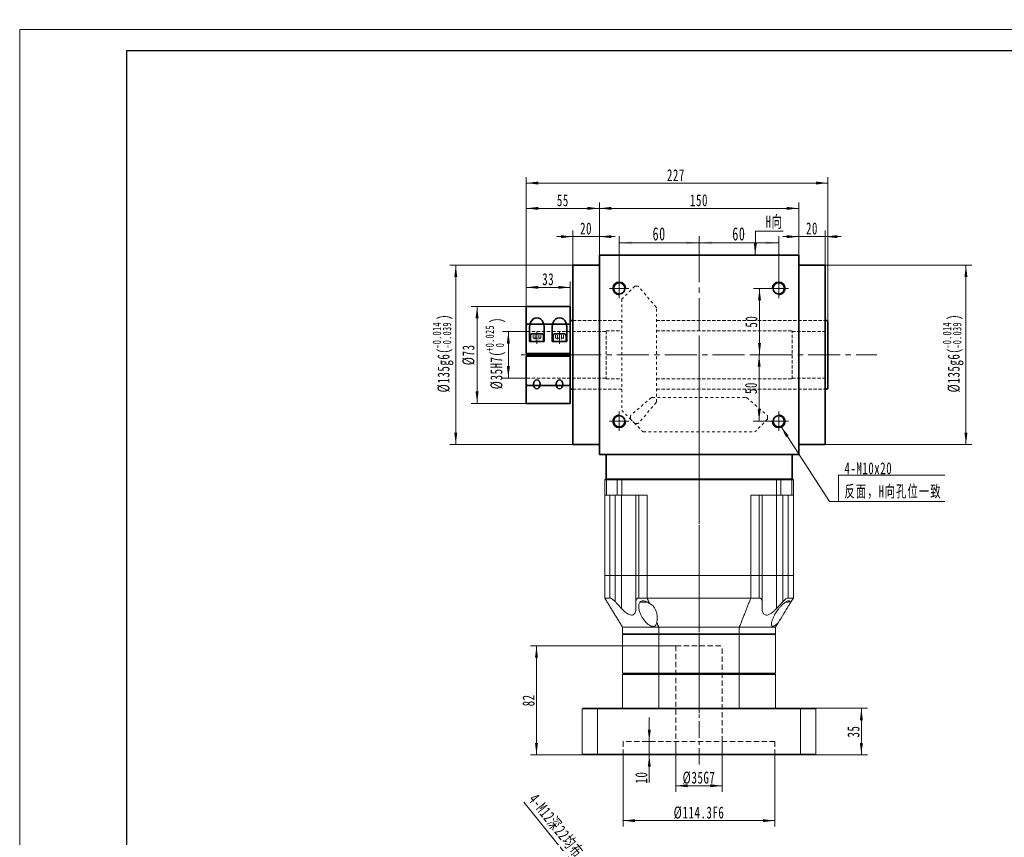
# Model space of a CAD drawing. Header units: millimetres. Extents: x 1532 to 2885, y -158 to 806.
# Tile 2 of 3: x 1532 to 2273, y 191 to 806. Entities that reach past the tile are written whole.
import ezdxf

# ---------------------------------------------------------------- set-up
doc = ezdxf.new("R2010")
doc.units = ezdxf.units.MM
doc.header["$LTSCALE"] = 2
for name, pattern in [('CENTER', [10.16, 6.35, -1.27, 1.27, -1.27]), ('DASHED', [0.75, 0.5, -0.25]), ('HIDDEN', [1.905, 1.27, -0.635]), ('点画线', [18, 12, -2, 2, -2]), ('虚线', [2, 1, -1])]:
    doc.linetypes.add(name, pattern=pattern)
doc.layers.get('0').update_dxf_attribs({"lineweight": 18})
for name, color, linetype, lineweight in [('3中心线层', 1, 'CENTER', 18), ('4虚线层', 6, 'DASHED', 18), ('EB0', 7, 'Continuous', 35), ('中心线层', 1, '点画线', 18), ('图框_外框线', 7, 'Continuous', 18), ('尺寸线层', 3, 'Continuous', 18), ('粗实线层', 7, 'Continuous', 35), ('虚线层', 6, '虚线', 18)]:
    doc.layers.add(name, color=color, linetype=linetype, lineweight=lineweight)
doc.styles.add('标准', font='txt', dxfattribs={"width": 0.667})
doc.dimstyles.new('a4-1-1.5', dxfattribs={"dimtxt": 4.5, "dimasz": 4.5, "dimexe": 2.25, "dimexo": 0, "dimgap": 0.75, "dimtad": 1, "dimdec": 3, "dimdsep": 46, "dimtxsty": '标准', "dimblk": '_CAXARROW', "dimcen": 0, "dimdle": 9, "dimazin": 2, "dimtfac": 0.707107, "dimtdec": 3, "dimtix": 1, "dimtmove": 2, "dimatfit": 3, "dimfxl": 0, "dimfrac": 2, "dimtolj": 1, "dimarcsym": 0})
doc.dimstyles.new('a4-1-3', dxfattribs={"dimtxt": 9, "dimasz": 9, "dimexe": 4.5, "dimexo": 0, "dimgap": 1.5, "dimtad": 1, "dimdec": 3, "dimdsep": 46, "dimtxsty": '标准', "dimblk": '_CAXARROW', "dimcen": 0, "dimdle": 18, "dimazin": 2, "dimtfac": 0.707107, "dimtdec": 3, "dimtix": 1, "dimtmove": 2, "dimatfit": 3, "dimfxl": 0, "dimfrac": 2, "dimtolj": 1, "dimarcsym": 0})

# ---------------------------------------------------------------- blocks, each defined once
blk = doc.blocks.new('*X7')
at = {"layer": '尺寸线层', "linetype": 'Continuous'}
for points in [[(1967.95, 147.34), (1963.16, 155.04), (1961.41, 153.63)], [(1975.5, 138.01), (1982.04, 131.73), (1980.29, 130.31)]]:
    blk.add_hatch(color=0, dxfattribs=at).paths.add_polyline_path(points, flags=0)
at = {"layer": '尺寸线层', "color": 0, "linetype": 'Continuous'}
blk.add_line((1911.49, 217.07), (1983.06, 128.69), dxfattribs=at)
at = {"layer": '尺寸线层', "color": 0, "insert": (1935.68, 198.95), "char_height": 9, "width": 117.2052, "attachment_point": 5, "rotation": 309.00096, "line_spacing_factor": 1.15057, "style": '标准'}
blk.add_mtext('\\T1.1;4-M12深22均布', dxfattribs=at)
blk = doc.blocks.new('_CAXARROW')
blk.add_hatch(color=0).paths.add_polyline_path([(0, 0), (-1, 0.125), (-1, -0.125)], flags=0)
blk = doc.blocks.new('45fgfg_1')
at = {"layer": '中心线层'}
for p, q in [((-24.5, -14.63), (-24.5, -5.8)), ((-7.5, -14.63), (-7.5, -5.8)), ((3.5, -23), (-35.5, -23))]:
    blk.add_line(p, q, dxfattribs=at)
at = {"layer": '粗实线层'}
for p, q in [((0.5, 13.5), (-32.5, 13.5)), ((-32.5, 13.5), (-32.5, -22)), ((0.5, 13.5), (0.5, -22)), ((-30, -13), (-30, -2.01)), ((-20.59, -7.3), (-28.41, -7.3)), ((-19, -13), (-19, -2.01)), ((-13, -13), (-13, -2.01)), ((-3.59, -7.3), (-11.41, -7.3)), ((-2, -13), (-2, -2.01)), ((-30, -13), (-19, -13)), ((-29.39, -8.28), (-29.39, -13)), ((-29.39, -13), (-19.61, -13)), ((-19.61, -13), (-19.61, -8.28)), ((-13, -13), (-2, -13)), ((-12.39, -8.28), (-12.39, -13)), ((-12.39, -13), (-2.61, -13)), ((-2.61, -13), (-2.61, -8.28)), ((-32.5, -22), (0.5, -22)), ((-32.5, -24), (0.5, -24)), ((-32.5, -24), (-32.5, -59.5)), ((0.5, -24), (0.5, -59.5)), ((-32.5, -59.5), (0.5, -59.5))]:
    blk.add_line(p, q, dxfattribs=at)
at = {"layer": '粗实线层', "color": 6, "linetype": '虚线'}
for p, q in [((-32, 0), (-32.5, 0.5)), ((-32, 0), (0, 0)), ((0, 0), (0.5, 0.5)), ((-32, -46), (-32.5, -46.5)), ((-32, -46), (0, -46)), ((0, -46), (0.5, -46.5))]:
    blk.add_line(p, q, dxfattribs=at)
at = {"layer": '粗实线层'}
for centre, start, end in [((-28.41, -8.28), 90, 180), ((-20.59, -8.28), 0, 90), ((-11.41, -8.28), 90, 180), ((-3.59, -8.28), 0, 90)]:
    blk.add_arc(centre, 0.978, start, end, dxfattribs=at)
for centre in [(-24.5, -2.01), (-7.5, -2.01)]:
    blk.add_ellipse(centre, major_axis=(0, 6.94), ratio=0.792286, start_param=4.712389, end_param=7.853982, dxfattribs=at)
for centre in [(-24.5, -45.1), (-7.5, -45.1)]:
    blk.add_ellipse(centre, major_axis=(0, 3.39), ratio=0.736723, dxfattribs=at)
at = {"layer": '虚线层'}
for p, q in [((-27.39, -10.3), (-27.39, -7.3)), ((-25.94, -10.3), (-25.94, -7.3)), ((-23.06, -10.3), (-23.06, -7.3)), ((-21.61, -10.3), (-21.61, -7.3)), ((-10.39, -10.3), (-10.39, -7.3)), ((-8.94, -10.3), (-8.94, -7.3)), ((-6.06, -10.3), (-6.06, -7.3)), ((-4.61, -10.3), (-4.61, -7.3)), ((-27.39, -10.3), (-24.5, -11.97)), ((-21.61, -10.3), (-24.5, -11.97)), ((-10.39, -10.3), (-7.5, -11.97)), ((-4.61, -10.3), (-7.5, -11.97))]:
    blk.add_line(p, q, dxfattribs=at)
for centre, radius, start, end in [((-26.67, -8.86), 1.61, 243.43495, 296.56505), ((-24.5, -4.82), 5.67, 255.25287, 284.74713), ((-22.33, -8.86), 1.61, 243.43495, 296.56505), ((-9.67, -8.86), 1.61, 243.43495, 296.56505), ((-7.5, -4.82), 5.67, 255.25287, 284.74713), ((-5.33, -8.86), 1.61, 243.43495, 296.56505)]:
    blk.add_arc(centre, radius, start, end, dxfattribs=at)
blk = doc.blocks.new('*X11')
at = {"layer": '尺寸线层', "linetype": 'Continuous'}
for points in [[(1983.43, 637.86), (1993.33, 639.09), (1993.33, 636.62)], [(2043.43, 637.86), (2033.53, 639.09), (2033.53, 636.62)]]:
    blk.add_hatch(color=0, dxfattribs=at).paths.add_polyline_path(points, flags=0)
at = {"layer": '尺寸线层', "color": 0, "linetype": 'Continuous'}
for p, q in [((1983.43, 610.82), (1983.43, 642.81)), ((1983.43, 637.86), (2043.43, 637.86)), ((2043.43, 631.57), (2043.43, 642.81))]:
    blk.add_line(p, q, dxfattribs=at)
at = {"layer": '尺寸线层', "color": 0, "insert": (2013.43, 644.56), "char_height": 9.9, "width": 19.8, "attachment_point": 5, "line_spacing_factor": 1.15057, "style": '标准'}
blk.add_mtext('\\T1.1;60', dxfattribs=at)
blk = doc.blocks.new('*X12')
at = {"layer": '尺寸线层', "linetype": 'Continuous'}
for points in [[(2043.43, 637.86), (2053.33, 636.62), (2053.33, 639.09)], [(2103.43, 637.86), (2093.53, 636.62), (2093.53, 639.09)]]:
    blk.add_hatch(color=0, dxfattribs=at).paths.add_polyline_path(points, flags=0)
at = {"layer": '尺寸线层', "color": 0, "linetype": 'Continuous'}
for p, q in [((2043.43, 631.57), (2043.43, 642.81)), ((2103.43, 637.86), (2043.43, 637.86)), ((2103.43, 610.82), (2103.43, 642.81))]:
    blk.add_line(p, q, dxfattribs=at)
at = {"layer": '尺寸线层', "color": 0, "insert": (2073.43, 644.56), "char_height": 9.9, "width": 19.8, "attachment_point": 5, "line_spacing_factor": 1.15057, "style": '标准'}
blk.add_mtext('\\T1.1;60', dxfattribs=at)
blk = doc.blocks.new('*X13')
at = {"layer": '尺寸线层', "linetype": 'Continuous'}
for points in [[(1968.43, 663.79), (1977.43, 664.91), (1977.43, 662.66)], [(2118.43, 663.79), (2109.43, 664.91), (2109.43, 662.66)]]:
    blk.add_hatch(color=0, dxfattribs=at).paths.add_polyline_path(points, flags=0)
at = {"layer": '尺寸线层', "color": 0, "linetype": 'Continuous'}
for p, q in [((1968.43, 628.57), (1968.43, 668.29)), ((2118.43, 628.57), (2118.43, 668.29)), ((1968.43, 663.79), (2118.43, 663.79))]:
    blk.add_line(p, q, dxfattribs=at)
at = {"layer": '尺寸线层', "color": 0, "insert": (2043.43, 669.88), "char_height": 9, "width": 26.8287, "attachment_point": 5, "line_spacing_factor": 1.15057, "style": '标准'}
blk.add_mtext('\\T1.1;150', dxfattribs=at)
blk = doc.blocks.new('*X14')
at = {"layer": '尺寸线层', "linetype": 'Continuous'}
for points in [[(1948.43, 642.52), (1939.43, 641.39), (1939.43, 643.64)], [(1968.43, 642.52), (1977.43, 641.39), (1977.43, 643.64)]]:
    blk.add_hatch(color=0, dxfattribs=at).paths.add_polyline_path(points, flags=0)
at = {"layer": '尺寸线层', "color": 0, "linetype": 'Continuous'}
for p, q in [((1948.43, 621.07), (1948.43, 647.02)), ((1968.43, 628.57), (1968.43, 647.02)), ((1980.43, 642.52), (1936.43, 642.52))]:
    blk.add_line(p, q, dxfattribs=at)
at = {"layer": '尺寸线层', "color": 0, "insert": (1958.43, 648.61), "char_height": 9, "width": 18.0996, "attachment_point": 5, "line_spacing_factor": 1.15057, "style": '标准'}
blk.add_mtext('\\T1.1;20', dxfattribs=at)
blk = doc.blocks.new('*X15')
at = {"layer": '尺寸线层', "linetype": 'Continuous'}
for points in [[(1913.43, 663.79), (1922.43, 662.66), (1922.43, 664.91)], [(1968.43, 663.79), (1959.43, 662.66), (1959.43, 664.91)]]:
    blk.add_hatch(color=0, dxfattribs=at).paths.add_polyline_path(points, flags=0)
at = {"layer": '尺寸线层', "color": 0, "linetype": 'Continuous'}
for p, q in [((1913.43, 590.07), (1913.43, 668.29)), ((1968.43, 628.57), (1968.43, 668.29)), ((1968.43, 663.79), (1913.43, 663.79))]:
    blk.add_line(p, q, dxfattribs=at)
at = {"layer": '尺寸线层', "color": 0, "insert": (1940.93, 669.8), "char_height": 9, "width": 18.0264, "attachment_point": 5, "line_spacing_factor": 1.15057, "style": '标准'}
blk.add_mtext('\\T1.1;55', dxfattribs=at)
blk = doc.blocks.new('*X16')
at = {"layer": '尺寸线层', "linetype": 'Continuous'}
for points in [[(1913.43, 604.36), (1922.43, 603.24), (1922.43, 605.49)], [(1946.43, 604.36), (1937.43, 603.24), (1937.43, 605.49)]]:
    blk.add_hatch(color=0, dxfattribs=at).paths.add_polyline_path(points, flags=0)
at = {"layer": '尺寸线层', "color": 0, "linetype": 'Continuous'}
for p, q in [((1913.43, 590.07), (1913.43, 608.86)), ((1946.43, 590.07), (1946.43, 608.86)), ((1946.43, 604.36), (1913.43, 604.36))]:
    blk.add_line(p, q, dxfattribs=at)
at = {"layer": '尺寸线层', "color": 0, "insert": (1929.93, 610.45), "char_height": 9, "width": 18, "attachment_point": 5, "line_spacing_factor": 1.15057, "style": '标准'}
blk.add_mtext('\\T1.1;33', dxfattribs=at)
blk = doc.blocks.new('*X17')
at = {"layer": '尺寸线层', "linetype": 'Continuous'}
for points in [[(2118.43, 642.52), (2109.43, 643.64), (2109.43, 641.39)], [(2138.43, 642.52), (2147.43, 643.64), (2147.43, 641.39)]]:
    blk.add_hatch(color=0, dxfattribs=at).paths.add_polyline_path(points, flags=0)
at = {"layer": '尺寸线层', "color": 0, "linetype": 'Continuous'}
for p, q in [((2118.43, 628.57), (2118.43, 647.02)), ((2138.43, 621.07), (2138.43, 647.02)), ((2106.43, 642.52), (2150.43, 642.52))]:
    blk.add_line(p, q, dxfattribs=at)
at = {"layer": '尺寸线层', "color": 0, "insert": (2128.43, 648.61), "char_height": 9, "width": 18.0996, "attachment_point": 5, "line_spacing_factor": 1.15057, "style": '标准'}
blk.add_mtext('\\T1.1;20', dxfattribs=at)
blk = doc.blocks.new('*X18')
at = {"layer": '尺寸线层', "linetype": 'Continuous'}
for points in [[(1913.43, 682.85), (1922.43, 681.72), (1922.43, 683.97)], [(2140.43, 682.85), (2131.43, 681.72), (2131.43, 683.97)]]:
    blk.add_hatch(color=0, dxfattribs=at).paths.add_polyline_path(points, flags=0)
at = {"layer": '尺寸线层', "color": 0, "linetype": 'Continuous'}
for p, q in [((1913.43, 590.07), (1913.43, 687.35)), ((2140.43, 682.85), (1913.43, 682.85)), ((2140.43, 578.32), (2140.43, 687.35))]:
    blk.add_line(p, q, dxfattribs=at)
at = {"layer": '尺寸线层', "color": 0, "insert": (2026.04, 688.77), "char_height": 9, "width": 25.4527, "attachment_point": 5, "line_spacing_factor": 1.15057, "style": '标准'}
blk.add_mtext('\\T1.1;227', dxfattribs=at)
blk = doc.blocks.new('*X20')
at = {"layer": '尺寸线层', "color": 0, "char_height": 9, "attachment_point": 1, "rotation": 90, "line_spacing_factor": 1.15057, "style": '标准'}
for s, insert, width in [('\\T1.1;{\\H0.707107x;+0.025}', (1882.75, 555.94), 78.481), ('\\T1.1;)', (1886.41, 577.47), 207.1817), ('\\T1.1;%%C35H7(', (1886.41, 527.68), 207.1817), ('\\T1.1;{\\H0.707107x;0}', (1890.35, 559.29), 78.481)]:
    blk.add_mtext(s, dxfattribs=dict(at, insert=insert, width=width))
blk = doc.blocks.new('*X19')
at = {"layer": '尺寸线层', "linetype": 'Continuous'}
for points in [[(1899.94, 571.07), (1901.06, 562.07), (1898.81, 562.07)], [(1899.94, 536.07), (1901.06, 545.07), (1898.81, 545.07)]]:
    blk.add_hatch(color=0, dxfattribs=at).paths.add_polyline_path(points, flags=0)
at = {"layer": '尺寸线层', "color": 0, "linetype": 'Continuous'}
for p, q in [((1913.43, 571.07), (1895.44, 571.07)), ((1899.94, 571.07), (1899.94, 536.07)), ((1913.43, 536.07), (1895.44, 536.07))]:
    blk.add_line(p, q, dxfattribs=at)
at = {"layer": '尺寸线层', "color": 0}
blk.add_blockref('*X20', (0, 0), dxfattribs=at)
blk = doc.blocks.new('*X21')
at = {"layer": '尺寸线层', "linetype": 'Continuous'}
for points in [[(1876.4, 590.07), (1877.52, 581.07), (1875.27, 581.07)], [(1876.4, 517.07), (1877.52, 526.07), (1875.27, 526.07)]]:
    blk.add_hatch(color=0, dxfattribs=at).paths.add_polyline_path(points, flags=0)
at = {"layer": '尺寸线层', "color": 0, "linetype": 'Continuous'}
for p, q in [((1913.43, 590.07), (1871.9, 590.07)), ((1876.4, 590.07), (1876.4, 517.07)), ((1913.43, 517.07), (1871.9, 517.07))]:
    blk.add_line(p, q, dxfattribs=at)
at = {"layer": '尺寸线层', "color": 0, "insert": (1870.05, 553.57), "char_height": 9, "width": 31.7518, "attachment_point": 5, "rotation": 90, "line_spacing_factor": 1.15057, "style": '标准'}
blk.add_mtext('\\T1.1;%%C73', dxfattribs=at)
blk = doc.blocks.new('*X23')
at = {"layer": '尺寸线层', "color": 0, "char_height": 9, "attachment_point": 1, "rotation": 90, "line_spacing_factor": 1.15057, "style": '标准'}
for s, insert, width in [('\\T1.1;{\\H0.707107x;-0.014}', (1842.96, 558.22), 78.481), ('\\T1.1;)', (1846.62, 579.82), 225.9644), ('\\T1.1;{\\H0.707107x;-0.039}', (1850.56, 558.22), 78.481), ('\\T1.1;%%C135g6(', (1846.62, 525.33), 225.9644)]:
    blk.add_mtext(s, dxfattribs=dict(at, insert=insert, width=width))
blk = doc.blocks.new('*X22')
at = {"layer": '尺寸线层', "linetype": 'Continuous'}
for points in [[(1860.36, 621.07), (1861.48, 612.07), (1859.23, 612.07)], [(1860.36, 486.07), (1861.48, 495.07), (1859.23, 495.07)]]:
    blk.add_hatch(color=0, dxfattribs=at).paths.add_polyline_path(points, flags=0)
at = {"layer": '尺寸线层', "color": 0, "linetype": 'Continuous'}
for p, q in [((1948.43, 621.07), (1855.86, 621.07)), ((1860.36, 621.07), (1860.36, 486.07)), ((1948.43, 486.07), (1855.86, 486.07))]:
    blk.add_line(p, q, dxfattribs=at)
at = {"layer": '尺寸线层', "color": 0}
blk.add_blockref('*X23', (0, 0), dxfattribs=at)
blk = doc.blocks.new('*X24')
at = {"layer": '尺寸线层', "linetype": 'Continuous'}
for points in [[(2088.95, 603.57), (2090.08, 594.57), (2087.83, 594.57)], [(2088.95, 553.57), (2090.08, 562.57), (2087.83, 562.57)]]:
    blk.add_hatch(color=0, dxfattribs=at).paths.add_polyline_path(points, flags=0)
at = {"layer": '尺寸线层', "color": 0, "linetype": 'Continuous'}
for p, q in [((2096.18, 603.57), (2084.45, 603.57)), ((2088.95, 603.57), (2088.95, 553.57)), ((2099.96, 553.57), (2084.45, 553.57))]:
    blk.add_line(p, q, dxfattribs=at)
at = {"layer": '尺寸线层', "color": 0, "insert": (2082.86, 578.57), "char_height": 9, "width": 18, "attachment_point": 5, "rotation": 90, "line_spacing_factor": 1.15057, "style": '标准'}
blk.add_mtext('\\T1.1;50', dxfattribs=at)
blk = doc.blocks.new('*X25')
at = {"layer": '尺寸线层', "linetype": 'Continuous'}
for points in [[(2088.68, 553.57), (2089.81, 544.57), (2087.56, 544.57)], [(2088.68, 503.57), (2089.81, 512.57), (2087.56, 512.57)]]:
    blk.add_hatch(color=0, dxfattribs=at).paths.add_polyline_path(points, flags=0)
at = {"layer": '尺寸线层', "color": 0, "linetype": 'Continuous'}
for p, q in [((2097.87, 553.57), (2084.18, 553.57)), ((2088.68, 553.57), (2088.68, 503.57)), ((2096.18, 503.57), (2084.18, 503.57))]:
    blk.add_line(p, q, dxfattribs=at)
at = {"layer": '尺寸线层', "color": 0, "insert": (2082.59, 528.57), "char_height": 9, "width": 18, "attachment_point": 5, "rotation": 90, "line_spacing_factor": 1.15057, "style": '标准'}
blk.add_mtext('\\T1.1;50', dxfattribs=at)
blk = doc.blocks.new('*X26')
at = {"layer": '尺寸线层', "linetype": 'Continuous'}
blk.add_hatch(color=0, dxfattribs=at).paths.add_polyline_path([(-43.43, 56.55), (-37.58, 49.61), (-39.47, 48.39)], flags=0)
at = {"layer": '尺寸线层', "color": 0, "linetype": 'Continuous'}
blk.add_line((-43.43, 56.55), (-6.72, 0), dxfattribs=at)
at = {"layer": '尺寸线层', "color": 0}
for p, q in [((0, 19.66), (79.95, 19.66)), ((0, 0), (0, 19.66)), ((-6.72, 0), (0, 0)), ((0, 0), (79.95, 0))]:
    blk.add_line(p, q, dxfattribs=at)
at = {"layer": '尺寸线层', "color": 0, "insert": (4.5, 1.8), "char_height": 9, "width": 150.9096, "attachment_point": 7, "line_spacing_factor": 1.15057, "style": '标准'}
blk.add_mtext('\\T1.1;4-M10x20\\P反面，H向孔位一致', dxfattribs=at)
blk = doc.blocks.new('*X27')
at = {"layer": '尺寸线层', "linetype": 'Continuous'}
blk.add_hatch(color=0, dxfattribs=at).paths.add_polyline_path([(-3.41, -17.97), (-4.33, -8.94), (-2.08, -8.99)], flags=0)
at = {"layer": '尺寸线层', "color": 0, "linetype": 'Continuous'}
blk.add_line((-3.41, -17.97), (-3, 0), dxfattribs=at)
at = {"layer": '尺寸线层', "color": 0}
for p, q in [((-3, 0), (0, 0)), ((0, 0), (17.75, 0)), ((0, 0), (0, 0))]:
    blk.add_line(p, q, dxfattribs=at)
at = {"layer": '尺寸线层', "color": 0, "insert": (4.5, 1.8), "char_height": 9, "width": 26.5093, "attachment_point": 7, "line_spacing_factor": 1.15057, "style": '标准'}
blk.add_mtext('\\T1.1;H向', dxfattribs=at)
blk = doc.blocks.new('*X38')
at = {"layer": '尺寸线层', "color": 0, "char_height": 9, "attachment_point": 1, "rotation": 90, "line_spacing_factor": 1.15057, "style": '标准'}
for s, insert, width in [('\\T1.1;{\\H0.707107x;-0.014}', (2226.9, 558.22), 78.481), ('\\T1.1;)', (2230.57, 579.82), 225.9644), ('\\T1.1;{\\H0.707107x;-0.039}', (2234.5, 558.22), 78.481), ('\\T1.1;%%C135g6(', (2230.57, 525.33), 225.9644)]:
    blk.add_mtext(s, dxfattribs=dict(at, insert=insert, width=width))
blk = doc.blocks.new('*X37')
at = {"layer": '尺寸线层', "linetype": 'Continuous'}
for points in [[(2244.3, 621.07), (2245.43, 612.07), (2243.18, 612.07)], [(2244.3, 486.07), (2245.43, 495.07), (2243.18, 495.07)]]:
    blk.add_hatch(color=0, dxfattribs=at).paths.add_polyline_path(points, flags=0)
at = {"layer": '尺寸线层', "color": 0, "linetype": 'Continuous'}
for p, q in [((2138.43, 621.07), (2248.8, 621.07)), ((2244.3, 621.07), (2244.3, 486.07)), ((2138.43, 486.07), (2248.8, 486.07))]:
    blk.add_line(p, q, dxfattribs=at)
at = {"layer": '尺寸线层', "color": 0}
blk.add_blockref('*X38', (0, 0), dxfattribs=at)
blk = doc.blocks.new('*X39')
at = {"layer": '尺寸线层', "linetype": 'Continuous'}
for points in [[(2165.62, 287.57), (2164.49, 278.57), (2166.74, 278.57)], [(2165.62, 252.57), (2164.49, 261.57), (2166.74, 261.57)]]:
    blk.add_hatch(color=0, dxfattribs=at).paths.add_polyline_path(points, flags=0)
at = {"layer": '尺寸线层', "color": 0, "linetype": 'Continuous'}
for p, q in [((2130.93, 287.57), (2170.12, 287.57)), ((2165.62, 252.57), (2165.62, 287.57)), ((2130.93, 252.57), (2170.12, 252.57))]:
    blk.add_line(p, q, dxfattribs=at)
at = {"layer": '尺寸线层', "color": 0, "insert": (2159.69, 270.07), "char_height": 9, "width": 18, "attachment_point": 5, "rotation": 90, "line_spacing_factor": 1.15057, "style": '标准'}
blk.add_mtext('\\T1.1;35', dxfattribs=at)
blk = doc.blocks.new('*X40')
at = {"layer": '尺寸线层', "linetype": 'Continuous'}
for points in [[(2025.93, 229.3), (2034.93, 230.43), (2034.93, 228.18)], [(2060.93, 229.3), (2051.93, 230.43), (2051.93, 228.18)]]:
    blk.add_hatch(color=0, dxfattribs=at).paths.add_polyline_path(points, flags=0)
at = {"layer": '尺寸线层', "color": 0, "linetype": 'Continuous'}
for p, q in [((2025.93, 262.57), (2025.93, 224.8)), ((2060.93, 262.57), (2060.93, 224.8)), ((2025.93, 229.3), (2060.93, 229.3))]:
    blk.add_line(p, q, dxfattribs=at)
at = {"layer": '尺寸线层', "color": 0, "insert": (2043.43, 235.23), "char_height": 9, "width": 44.769, "attachment_point": 5, "line_spacing_factor": 1.15057, "style": '标准'}
blk.add_mtext('\\T1.1;%%C35G7', dxfattribs=at)
blk = doc.blocks.new('*X41')
at = {"layer": '尺寸线层', "linetype": 'Continuous'}
for points in [[(1986.28, 203.04), (1995.28, 204.17), (1995.28, 201.92)], [(2100.58, 203.04), (2091.58, 204.17), (2091.58, 201.92)]]:
    blk.add_hatch(color=0, dxfattribs=at).paths.add_polyline_path(points, flags=0)
at = {"layer": '尺寸线层', "color": 0, "linetype": 'Continuous'}
for p, q in [((1986.28, 252.57), (1986.28, 198.54)), ((2100.58, 252.57), (2100.58, 198.54)), ((1986.28, 203.04), (2100.58, 203.04))]:
    blk.add_line(p, q, dxfattribs=at)
at = {"layer": '尺寸线层', "color": 0, "insert": (2043.43, 208.97), "char_height": 9, "width": 73.0098, "attachment_point": 5, "line_spacing_factor": 1.15057, "style": '标准'}
blk.add_mtext('\\T1.1;%%C114.3F6', dxfattribs=at)
blk = doc.blocks.new('*X42')
at = {"layer": '尺寸线层', "linetype": 'Continuous'}
for points in [[(2005.99, 262.57), (2004.86, 271.57), (2007.11, 271.57)], [(2005.99, 252.57), (2004.86, 243.57), (2007.11, 243.57)]]:
    blk.add_hatch(color=0, dxfattribs=at).paths.add_polyline_path(points, flags=0)
at = {"layer": '尺寸线层', "color": 0, "linetype": 'Continuous'}
for p, q in [((2005.99, 231.66), (2005.99, 280.57)), ((2004.02, 262.57), (2010.49, 262.57)), ((2004.02, 252.57), (2010.49, 252.57))]:
    blk.add_line(p, q, dxfattribs=at)
at = {"layer": '尺寸线层', "color": 0, "insert": (2000.06, 235.44), "char_height": 9, "width": 18, "attachment_point": 5, "rotation": 90, "line_spacing_factor": 1.15057, "style": '标准'}
blk.add_mtext('\\T1.1;10', dxfattribs=at)
blk = doc.blocks.new('*X43')
at = {"layer": '尺寸线层', "linetype": 'Continuous'}
for points in [[(1921.1, 334.57), (1919.97, 325.57), (1922.22, 325.57)], [(1921.1, 252.57), (1919.97, 261.57), (1922.22, 261.57)]]:
    blk.add_hatch(color=0, dxfattribs=at).paths.add_polyline_path(points, flags=0)
at = {"layer": '尺寸线层', "color": 0, "linetype": 'Continuous'}
for p, q in [((2025.93, 334.57), (1916.6, 334.57)), ((1921.1, 252.57), (1921.1, 334.57)), ((1955.93, 252.57), (1916.6, 252.57))]:
    blk.add_line(p, q, dxfattribs=at)
at = {"layer": '尺寸线层', "color": 0, "insert": (1915.17, 293.57), "char_height": 9, "width": 18, "attachment_point": 5, "rotation": 90, "line_spacing_factor": 1.15057, "style": '标准'}
blk.add_mtext('\\T1.1;82', dxfattribs=at)

msp = doc.modelspace()

# ---------------------------------------------------------------- linework, layer by layer
at = {"color": 6, "linetype": '虚线', "lineweight": 18}
for p, q in [((1995.0757, 605.2229), (1985.4257, 595.5729)), ((1995.0757, 605.2229), (1997.2007, 605.2229)), ((2011.1742, 589.4927), (1997.9592, 604.8746)), ((1985.4257, 595.5729), (1985.4257, 511.5729)), ((2011.4157, 518.3047), (2011.4157, 588.8411)), ((2007.5059, 521.3214), (1992.1241, 508.1064)), ((2008.1575, 521.5629), (2078.6939, 521.5629)), ((2079.3456, 521.3214), (2094.7274, 508.1064)), ((1995.0757, 501.9229), (1985.4257, 511.5729)), ((2011.1742, 517.6531), (1997.9592, 502.2712)), ((1991.7757, 505.2229), (1991.7757, 507.3479)), ((1991.7757, 505.2229), (2001.4257, 495.5729)), ((2095.0757, 505.2229), (2085.4257, 495.5729)), ((2095.0757, 505.2229), (2095.0757, 507.3479)), ((1995.0757, 501.9229), (1997.2007, 501.9229)), ((2001.4257, 495.5729), (2085.4257, 495.5729))]:
    msp.add_line(p, q, dxfattribs=at)
at = {"color": 7, "linetype": 'Continuous', "lineweight": 15}
for p, q in [((1972.9257, 460.0729), (1972.4257, 459.5729)), ((1973.6757, 459.5729), (1972.4257, 459.5729)), ((1972.4257, 448.0729), (1972.4257, 459.5729)), ((1972.9257, 460.0729), (1974.0507, 460.0729)), ((1974.0507, 460.0729), (1973.6757, 459.5729)), ((1973.6757, 459.5729), (1973.6757, 448.0729)), ((1981.912, 459.5729), (1973.6757, 459.5729)), ((1974.0507, 460.0729), (1982.2427, 460.0729)), ((1974.0507, 460.0729), (1982.2427, 460.0729)), ((1982.2427, 460.0729), (1981.912, 459.5729)), ((1981.912, 448.0729), (1981.912, 459.5729)), ((1985.2192, 459.5729), (1981.912, 459.5729)), ((1982.2427, 460.0729), (1985.2192, 460.0729)), ((1982.2427, 460.0729), (1985.2192, 460.0729)), ((1985.2192, 460.0729), (2101.6323, 460.0729)), ((1985.2192, 460.0729), (1985.2192, 459.5729)), ((1985.2192, 460.0729), (2101.6323, 460.0729)), ((1985.2192, 459.5729), (1985.2192, 448.0729)), ((2101.6323, 459.5729), (1985.2192, 459.5729)), ((2101.6323, 460.0729), (2104.6087, 460.0729)), ((2101.6323, 460.0729), (2101.6323, 459.5729)), ((2101.6323, 460.0729), (2104.6087, 460.0729)), ((2101.6323, 448.0729), (2101.6323, 459.5729)), ((2104.9394, 459.5729), (2101.6323, 459.5729)), ((2104.6087, 460.0729), (2112.8007, 460.0729)), ((2104.9394, 459.5729), (2104.6087, 460.0729)), ((2104.6087, 460.0729), (2112.8007, 460.0729)), ((2104.9394, 459.5729), (2104.9394, 448.0729)), ((2113.1757, 459.5729), (2104.9394, 459.5729)), ((2113.1757, 459.5729), (2112.8007, 460.0729)), ((2112.8007, 460.0729), (2113.9257, 460.0729)), ((2113.1757, 448.0729), (2113.1757, 459.5729)), ((2114.4257, 459.5729), (2113.1757, 459.5729)), ((2114.4257, 459.5729), (2113.9257, 460.0729)), ((2114.4257, 459.5729), (2114.4257, 448.0729)), ((1973.6757, 448.0729), (1972.4257, 448.0729)), ((1972.4257, 387.5729), (1972.4257, 448.0729)), ((1981.912, 448.0729), (1973.6757, 448.0729)), ((1976.2746, 387.5729), (1976.2746, 448.0729)), ((1980.4198, 448.0729), (1980.4198, 387.5729)), ((1985.2192, 448.0729), (1981.912, 448.0729)), ((1985.0894, 448.0729), (1985.0894, 387.5729)), ((2004.4386, 448.0729), (1985.2192, 448.0729)), ((1995.9257, 387.5729), (1995.9257, 448.0729)), ((1998.1297, 448.0729), (1998.1297, 387.5729)), ((2004.4386, 448.0729), (2004.4386, 387.5729)), ((2101.6323, 448.0729), (2082.4129, 448.0729)), ((2082.4129, 387.5729), (2082.4129, 448.0729)), ((2088.7218, 387.5729), (2088.7218, 448.0729)), ((2090.9257, 448.0729), (2090.9257, 387.5729)), ((2104.9394, 448.0729), (2101.6323, 448.0729)), ((2101.762, 448.0729), (2101.762, 387.5729)), ((2113.1757, 448.0729), (2104.9394, 448.0729)), ((2106.4317, 387.5729), (2106.4317, 448.0729)), ((2110.5768, 448.0729), (2110.5768, 387.5729)), ((2114.4257, 448.0729), (2113.1757, 448.0729)), ((2114.4257, 448.0729), (2114.4257, 387.5729)), ((1972.4257, 370.5729), (1972.4257, 387.5729)), ((1976.2746, 387.5729), (1972.4257, 387.5729)), ((1976.2746, 387.5729), (1972.4257, 387.5729)), ((1976.2746, 370.5729), (1976.2746, 387.5729)), ((1976.2746, 387.5729), (1980.4198, 387.5729)), ((1980.4198, 387.5729), (1976.2746, 387.5729)), ((1980.4198, 387.5729), (1980.4198, 367.6923)), ((1980.4198, 387.5729), (1985.0894, 387.5729)), ((1980.4198, 387.5729), (1985.0894, 387.5729)), ((1985.0894, 387.5729), (1985.0894, 362.6375)), ((1985.0894, 387.5729), (1995.9257, 387.5729)), ((1985.0894, 387.5729), (1995.9257, 387.5729)), ((1995.9257, 367.6923), (1995.9257, 387.5729)), ((1995.9257, 387.5729), (1998.1297, 387.5729)), ((1998.1297, 387.5729), (1995.9257, 387.5729)), ((1998.1297, 387.5729), (1998.1297, 370.5729)), ((2004.4386, 387.5729), (1998.1297, 387.5729)), ((2004.4386, 387.5729), (1998.1297, 387.5729)), ((2004.4386, 387.5729), (2004.4386, 370.5729)), ((2004.4386, 387.5729), (2082.4129, 387.5729)), ((2082.4129, 387.5729), (2004.4386, 387.5729)), ((2082.4129, 370.5729), (2082.4129, 387.5729)), ((2088.7218, 387.5729), (2082.4129, 387.5729)), ((2088.7218, 387.5729), (2082.4129, 387.5729)), ((2088.7218, 370.5729), (2088.7218, 387.5729)), ((2088.7218, 387.5729), (2090.9257, 387.5729)), ((2090.9257, 387.5729), (2088.7218, 387.5729)), ((2090.9257, 387.5729), (2090.9257, 367.6923)), ((2090.9257, 387.5729), (2101.762, 387.5729)), ((2090.9257, 387.5729), (2101.762, 387.5729)), ((2101.762, 387.5729), (2101.762, 362.6375)), ((2101.762, 387.5729), (2106.4317, 387.5729)), ((2101.762, 387.5729), (2106.4317, 387.5729)), ((2106.4317, 367.6923), (2106.4317, 387.5729)), ((2106.4317, 387.5729), (2110.5768, 387.5729)), ((2110.5768, 387.5729), (2106.4317, 387.5729)), ((2110.5768, 387.5729), (2110.5768, 370.5729)), ((2114.4257, 387.5729), (2110.5768, 387.5729)), ((2114.4257, 387.5729), (2110.5768, 387.5729)), ((2114.4257, 387.5729), (2114.4257, 370.5729)), ((1972.4257, 370.5729), (1976.2746, 370.5729)), ((1998.1297, 370.5729), (2004.4386, 370.5729)), ((2082.4129, 370.5729), (2004.4386, 370.5729)), ((2082.4129, 370.5729), (2088.7218, 370.5729)), ((2110.5768, 370.5729), (2114.4257, 370.5729)), ((1995.9257, 367.6923), (1995.9257, 362.6375)), ((2004.4177, 367.4729), (1999.5066, 367.4729)), ((2090.9257, 367.6923), (2090.9257, 362.6375)), ((2110.4092, 367.4729), (2108.5218, 367.4729)), ((2013.1148, 348.5729), (1985.9257, 348.5729)), ((1985.9257, 348.5729), (1985.9257, 343.5729)), ((2073.7366, 348.5729), (2013.1148, 348.5729)), ((2013.1148, 348.5729), (2013.1148, 343.5729)), ((2100.9257, 348.5729), (2073.7366, 348.5729)), ((2073.7366, 348.5729), (2073.7366, 343.5729)), ((2100.9257, 348.5729), (2100.9257, 343.5729)), ((2013.1148, 343.5729), (1985.9257, 343.5729)), ((2013.1148, 343.0729), (1985.9257, 343.0729)), ((1985.9257, 343.0729), (1985.9257, 314.0729)), ((2073.7366, 343.5729), (2013.1148, 343.5729)), ((2013.1148, 314.0729), (2013.1148, 343.0729)), ((2073.7366, 343.0729), (2013.1148, 343.0729)), ((2100.9257, 343.5729), (2073.7366, 343.5729)), ((2073.7366, 343.0729), (2073.7366, 314.0729)), ((2100.9257, 343.0729), (2073.7366, 343.0729)), ((2100.9257, 314.0729), (2100.9257, 343.0729)), ((1985.9257, 314.0729), (2013.1148, 314.0729)), ((2013.1148, 313.0729), (1985.9257, 313.0729)), ((1985.9257, 313.0729), (1985.9257, 287.5729)), ((1986.4257, 313.5729), (2013.2388, 313.5729)), ((2013.2388, 313.5729), (1986.4257, 313.5729)), ((2013.1148, 314.0729), (2073.7366, 314.0729)), ((2013.1148, 287.5729), (2013.1148, 313.0729)), ((2073.7366, 313.0729), (2013.1148, 313.0729)), ((2013.2388, 313.5729), (2073.6126, 313.5729)), ((2073.6126, 313.5729), (2013.2388, 313.5729)), ((2073.6126, 313.5729), (2100.4257, 313.5729)), ((2100.4257, 313.5729), (2073.6126, 313.5729)), ((2073.7366, 314.0729), (2100.9257, 314.0729)), ((2073.7366, 313.0729), (2073.7366, 287.5729)), ((2100.9257, 313.0729), (2073.7366, 313.0729)), ((2100.9257, 287.5729), (2100.9257, 313.0729)), ((1955.4257, 287.0729), (1955.4257, 253.0729)), ((1967.0828, 287.0729), (1955.4257, 287.0729)), ((1955.9257, 287.5729), (1967.2696, 287.5729)), ((1967.0828, 253.0729), (1967.0828, 287.0729)), ((2119.7687, 287.0729), (1967.0828, 287.0729)), ((1967.2696, 287.5729), (2119.5818, 287.5729)), ((2119.5818, 287.5729), (2130.9257, 287.5729)), ((2119.7687, 287.0729), (2119.7687, 253.0729)), ((2131.4257, 287.0729), (2119.7687, 287.0729)), ((2131.4257, 253.0729), (2131.4257, 287.0729)), ((1955.4257, 253.0729), (1967.0828, 253.0729)), ((1967.2696, 252.5729), (1955.9257, 252.5729)), ((1967.0828, 253.0729), (2119.7687, 253.0729)), ((2119.5818, 252.5729), (1967.2696, 252.5729)), ((2130.9257, 252.5729), (2119.5818, 252.5729)), ((2119.7687, 253.0729), (2131.4257, 253.0729))]:
    msp.add_line(p, q, dxfattribs=at)
msp.add_lwpolyline([(2111.8219, 366.3296), (2111.5732, 365.9243), (2111.1688, 365.2653), (2110.6181, 364.3679), (2109.9342, 363.2533), (2109.1328, 361.9473), (2108.2327, 360.4806), (2107.255, 358.8873), (2106.2225, 357.2047), (2105.1594, 355.4722), (2104.0904, 353.7301), (2103.0405, 352.0192)], dxfattribs=at)
at = {"color": 6, "linetype": '虚线', "lineweight": 18}
for centre, start, end in [((1997.2007, 604.2229), 40.667, 90), ((2010.4157, 588.8411), 0, 40.667), ((2008.1575, 520.5629), 90, 130.667), ((2078.6939, 520.5629), 49.333, 90), ((2010.4157, 518.3047), 319.333, 360), ((1992.7757, 507.3479), 130.667, 180), ((2094.0757, 507.3479), 360, 49.333), ((1997.2007, 502.9229), 270, 319.333)]:
    msp.add_arc(centre, 1, start, end, dxfattribs=at)
at = {"color": 7, "linetype": 'Continuous', "lineweight": 15}
for centre, start, end in [((1999.5066, 368.4729), 247.4014481, 270), ((2110.4092, 368.4729), 270, 0)]:
    msp.add_arc(centre, 1, start, end, dxfattribs=at)
msp.add_ellipse((2005.0066, 355.0645), major_axis=(0, 11.4074), ratio=0.61363636, start_param=4.44214893, end_param=6.12506471, dxfattribs=at)
for points in [[(1985.9257, 348.5729), (1972.4257, 370.5729)], [(2004.4386, 370.5729), (2006.1088, 366.3296)], [(2073.7366, 348.5729), (2082.4129, 370.5729)], [(2114.4257, 370.5729), (2111.8219, 366.3296)], [(2106.4317, 367.6923), (2101.762, 362.6375)], [(2011.7525, 352.0192), (2013.1148, 348.5729)], [(2103.0405, 352.0192), (2100.9257, 348.5729)], [(1986.4257, 343.5729), (1985.9257, 343.0729)], [(2013.2388, 343.5729), (2013.1148, 343.0729)], [(2073.7366, 343.0729), (2073.6126, 343.5729)], [(2100.9257, 343.0729), (2100.4257, 343.5729)], [(1986.4257, 313.5729), (1985.9257, 314.0729)], [(1985.9257, 313.0729), (1986.4257, 313.5729)], [(2013.2388, 313.5729), (2013.1148, 314.0729)], [(2013.1148, 313.0729), (2013.2388, 313.5729)], [(2073.6126, 313.5729), (2073.7366, 314.0729)], [(2073.7366, 313.0729), (2073.6126, 313.5729)], [(2100.9257, 314.0729), (2100.4257, 313.5729)], [(2100.9257, 313.0729), (2100.4257, 313.5729)], [(1955.4257, 287.0729), (1955.9257, 287.5729)], [(1967.0828, 287.0729), (1967.2696, 287.5729)], [(2119.7687, 287.0729), (2119.5818, 287.5729)], [(2130.9257, 287.5729), (2131.4257, 287.0729)], [(1955.4257, 253.0729), (1955.9257, 252.5729)], [(1967.2696, 252.5729), (1967.0828, 253.0729)], [(2119.5818, 252.5729), (2119.7687, 253.0729)], [(2130.9257, 252.5729), (2131.4257, 253.0729)]]:
    msp.add_open_spline(points, degree=1, dxfattribs=at)
for points, knots in [([(1980.4198, 367.6923), (1980.1288, 368.0007), (1979.5474, 368.6168), (1978.5771, 369.4703), (1977.604, 370.1526), (1976.7939, 370.524), (1976.4175, 370.5595), (1976.2746, 370.5729)], [0, 0, 0, 0, 1.12288088, 2.24308532, 3.47306139, 4.51168182, 5.14651158, 5.14651158, 5.14651158, 5.14651158]), ([(1998.1297, 370.5729), (1997.8058, 370.5335), (1997.1602, 370.4551), (1996.4161, 369.815), (1995.9892, 368.874), (1995.9453, 368.0577), (1995.9257, 367.6923)], [0, 0, 0, 0, 0.86215546, 1.71853077, 3.0266067, 4.08652813, 4.08652813, 4.08652813, 4.08652813]), ([(2090.9257, 367.6923), (2090.9119, 368.0007), (2090.8841, 368.6168), (2090.6132, 369.4703), (2090.1105, 370.1526), (2089.4238, 370.524), (2088.9148, 370.5595), (2088.7218, 370.5729)], [0, 0, 0, 0, 0.89264101, 1.78315683, 2.76093381, 3.58658981, 4.09125264, 4.09125264, 4.09125264, 4.09125264]), ([(2110.5768, 370.5729), (2110.3215, 370.5335), (2109.8126, 370.4551), (2108.7139, 369.815), (2107.5541, 368.874), (2106.7787, 368.0577), (2106.4317, 367.6923)], [0, 0, 0, 0, 1.08520657, 2.16314546, 3.80963792, 5.14377803, 5.14377803, 5.14377803, 5.14377803]), ([(1985.0894, 362.6375), (1983.7353, 364.0914), (1982.172, 365.7701), (1980.6267, 367.4653), (1980.4198, 367.6923)], [0, 0, 0, 0, 5.96033141, 6.88161623, 6.88161623, 6.88161623, 6.88161623]), ([(2011.7525, 352.0192), (2011.6089, 351.5911), (2011.3137, 350.7116), (2010.4844, 349.7518), (2009.3634, 349.2452), (2008.1486, 349.2404), (2006.7235, 349.6963), (2005.3416, 350.5521), (2004.0521, 351.662), (2002.7347, 353.0586), (2001.3837, 354.8393), (1999.8346, 357.4421), (1998.6778, 360.1758), (1998.029, 362.9174), (1997.9477, 365.0658), (1998.386, 366.8135), (1999.2765, 367.953), (2000.4887, 368.5093), (2001.8456, 368.5455), (2003.4264, 368.1046), (2004.8771, 367.3173), (2005.756, 366.6125), (2006.1088, 366.3296)], [0, 0, 0, 0, 1.58943075, 3.26534015, 4.49198663, 5.72533161, 6.83614338, 8.49417023, 9.8316467, 11.17203856, 13.44234872, 15.71638055, 19.47072515, 22.0047095, 24.53183276, 26.72774694, 28.59580746, 29.97837532, 31.36766045, 32.62756506, 34.35557501, 35.51429673, 35.51429673, 35.51429673, 35.51429673]), ([(2103.0405, 352.0192), (2102.64, 351.6197), (2101.7288, 350.7109), (2100.4317, 349.7242), (2099.309, 349.234), (2098.5738, 349.2532), (2098.0509, 349.724), (2097.8666, 350.6018), (2097.9535, 351.7399), (2098.2675, 353.1689), (2098.8997, 354.985), (2099.9377, 357.2033), (2101.2432, 359.4864), (2102.688, 361.61), (2104.1726, 363.4965), (2105.7934, 365.294), (2107.5301, 366.8937), (2109.1752, 368.0149), (2110.4052, 368.5257), (2111.2638, 368.5322), (2111.8169, 368.064), (2111.962, 367.2736), (2111.86, 366.5865), (2111.8219, 366.3296)], [0, 0, 0, 0, 1.3673905, 3.11073867, 4.21441886, 5.32332881, 6.34707118, 7.89780025, 9.15444542, 10.41382089, 12.54095273, 14.67147797, 16.92270346, 19.17311317, 20.89303544, 22.61060664, 24.85963318, 26.46388708, 27.73276958, 29.00738941, 30.16811178, 31.78970551, 32.757768, 32.757768, 32.757768, 32.757768]), ([(1995.9257, 362.6375), (1995.9042, 362.0856), (1995.8612, 360.9829), (1995.4317, 359.4701), (1994.6284, 358.2824), (1993.344, 357.666), (1991.7932, 357.7635), (1990.2589, 358.3903), (1988.8969, 359.2303), (1987.1513, 360.5528), (1985.9351, 361.7824), (1985.0894, 362.6375)], [0, 0, 0, 0, 1.81418556, 3.62409993, 5.63118408, 7.31212006, 9.00054564, 10.54789571, 11.78283437, 13.02024208, 15.84497007, 15.84497007, 15.84497007, 15.84497007]), ([(2101.762, 362.6375), (2101.2254, 362.0856), (2100.1535, 360.9829), (2098.34, 359.4701), (2096.4649, 358.2824), (2094.6297, 357.666), (2093.1659, 357.7635), (2092.1926, 358.3903), (2091.5895, 359.2303), (2091.0467, 360.5528), (2090.9753, 361.7824), (2090.9257, 362.6375)], [0, 0, 0, 0, 1.81410618, 3.62394565, 5.6309396, 7.31180628, 9.00015991, 10.5474417, 11.78233114, 13.01968542, 15.84429304, 15.84429304, 15.84429304, 15.84429304])]:
    msp.add_open_spline(points, degree=3, knots=knots, dxfattribs=at)
at = {"layer": '3中心线层'}
for p, q in [((2043.4257, 565.761), (2043.4257, 282.7536)), ((2043.4257, 562.4356), (2043.4257, 245.3471))]:
    msp.add_line(p, q, dxfattribs=at)
at = {"layer": '4虚线层', "lineweight": 15, "ltscale": 4}
for p, q in [((2025.9257, 334.5729), (2025.9257, 262.5729)), ((2025.9257, 334.5729), (2060.9257, 334.5729)), ((2060.9257, 262.5729), (2060.9257, 334.5729)), ((1986.2757, 262.5729), (1986.2757, 252.5729)), ((2100.5757, 262.5729), (1986.2757, 262.5729)), ((2100.5757, 252.5729), (2100.5757, 262.5729))]:
    msp.add_line(p, q, dxfattribs=at)
at = {"layer": 'EB0', "linetype": 'Continuous', "lineweight": 35}
for p, q in [((1973.4257, 460.0729), (2113.4257, 460.0729)), ((1974.0507, 460.0729), (1982.2427, 460.0729)), ((1982.2427, 460.0729), (1985.2192, 460.0729)), ((1985.2192, 460.0729), (2101.6323, 460.0729)), ((2101.6323, 460.0729), (2104.6087, 460.0729)), ((2104.6087, 460.0729), (2112.8007, 460.0729))]:
    msp.add_line(p, q, dxfattribs=at)
at = {"layer": '中心线层'}
for p, q in [((2043.4257, 284.1854), (2043.4257, 631.5729)), ((1983.4257, 596.3229), (1983.4257, 610.8229)), ((2103.4257, 596.3229), (2103.4257, 610.8229)), ((1976.1757, 603.5729), (1990.6757, 603.5729)), ((2110.6757, 603.5729), (2096.1757, 603.5729)), ((1909.69, 553.5729), (2177.1614, 553.5729)), ((1983.4257, 510.8229), (1983.4257, 496.3229)), ((2103.4257, 510.8229), (2103.4257, 496.3229)), ((1976.1757, 503.5729), (1990.6757, 503.5729)), ((2110.6757, 503.5729), (2096.1757, 503.5729))]:
    msp.add_line(p, q, dxfattribs=at)
at = {"layer": '图框_外框线', "color": 3}
msp.add_lwpolyline([(1532.1585, -158.0162), (2884.7086, -158.0162), (2884.7086, 798.4299), (1532.1585, 798.4299)], close=True, dxfattribs=at)
at = {"layer": '图框_外框线', "color": 3, "lineweight": 25}
msp.add_lwpolyline([(1612.6674, -141.9144), (2868.6068, -141.9144), (2868.6068, 782.3281), (1612.6674, 782.3281)], close=True, dxfattribs=at)
at = {"layer": '粗实线层'}
for p, q in [((1968.4257, 628.5729), (2118.4257, 628.5729)), ((1968.4257, 478.5729), (1968.4257, 628.5729)), ((2118.4257, 478.5729), (2118.4257, 628.5729)), ((1968.4257, 621.0729), (1948.4257, 621.0729)), ((1948.4257, 486.0729), (1948.4257, 621.0729)), ((2118.4257, 621.0729), (2138.4257, 621.0729)), ((2138.4257, 486.0729), (2138.4257, 621.0729)), ((1946.4257, 578.3229), (1946.4257, 528.8229)), ((1948.4257, 579.3229), (1947.4257, 579.3229)), ((2138.4257, 579.3229), (2139.4257, 579.3229)), ((2140.4257, 578.3229), (2140.4257, 528.8229)), ((1913.4257, 575.5729), (1913.4257, 554.5729)), ((1946.4257, 576.5729), (1914.4257, 576.5729)), ((1913.4257, 554.5729), (1945.4257, 554.5729)), ((1913.4257, 552.5729), (1945.4257, 552.5729)), ((1913.4257, 552.5729), (1913.4257, 531.5729)), ((1946.4257, 530.5729), (1914.4257, 530.5729)), ((1948.4257, 527.8229), (1947.4257, 527.8229)), ((2138.4257, 527.8229), (2139.4257, 527.8229)), ((1968.4257, 486.0729), (1948.4257, 486.0729)), ((2118.4257, 486.0729), (2138.4257, 486.0729)), ((1968.4257, 478.5729), (2118.4257, 478.5729)), ((1973.4257, 460.0729), (1973.4257, 478.5729)), ((2113.4257, 460.0729), (2113.4257, 478.5729))]:
    msp.add_line(p, q, dxfattribs=at)
at = {"layer": '粗实线层', "color": 6, "linetype": 'HIDDEN', "lineweight": 18}
for p, q in [((1948.4257, 579.3229), (1985.4257, 579.3229)), ((2011.4157, 579.3229), (2138.4257, 579.3229)), ((1973.4257, 571.0729), (1913.4257, 571.0729)), ((1973.4257, 571.5729), (1973.4257, 535.5729)), ((1973.4257, 571.5729), (1985.4257, 571.5729)), ((2011.4157, 571.5729), (2113.4257, 571.5729)), ((2113.4257, 535.5729), (2113.4257, 571.5729)), ((2113.4257, 571.0729), (2140.4257, 571.0729)), ((1973.4257, 536.0729), (1913.4257, 536.0729)), ((1973.4257, 535.5729), (1985.4257, 535.5729)), ((2011.4157, 535.5729), (2113.4257, 535.5729)), ((2113.4257, 536.0729), (2140.4257, 536.0729)), ((1948.4257, 527.8229), (1985.4257, 527.8229)), ((2011.4157, 527.8229), (2138.4257, 527.8229))]:
    msp.add_line(p, q, dxfattribs=at)
at = {"layer": '粗实线层'}
for centre in [(1983.4257, 603.5729), (2103.4257, 603.5729), (1983.4257, 503.5729), (2103.4257, 503.5729)]:
    msp.add_circle(centre, 4.25, dxfattribs=at)
at = {"layer": '粗实线层', "lineweight": 18}
for centre, start, end in [((1983.4257, 603.5729), 0, 270), ((2103.4257, 603.5729), 270, 180), ((1983.4257, 503.5729), 90, 0), ((2103.4257, 503.5729), 180, 90)]:
    msp.add_arc(centre, 5, start, end, dxfattribs=at)
at = {"layer": '粗实线层'}
for centre, start, end in [((1947.4257, 578.3229), 90, 180), ((2139.4257, 578.3229), 0, 90), ((1914.4257, 575.5729), 90.0000001, 180.0000002), ((1945.4257, 553.5729), 270.0000001, 90.0000001), ((1914.4257, 531.5729), 180, 270), ((1947.4257, 528.8229), 180, 270), ((2139.4257, 528.8229), 269.9999998, 359.9999995)]:
    msp.add_arc(centre, 1, start, end, dxfattribs=at)

# ---------------------------------------------------------------- block references
at = {"layer": '尺寸线层'}
for name, p in [('*X27', (2089.0467, 646.5384)), ('*X26', (2148.3796, 443.3282))]:
    msp.add_blockref(name, p, dxfattribs=at)
at = {"layer": '粗实线层'}
msp.add_blockref('45fgfg_1', (1945.9257, 576.5729), dxfattribs=at)

# ---------------------------------------------------------------- dimensions: what is measured, and where the dimension line sits
at = {"layer": '尺寸线层'}
for base, p1, p2, angle, text, override, picture, middle in [((1860.3591, 486.0729), (1948.4257, 621.0729), (1948.4257, 486.0729), 270, '\\A1;%%C135g6({\\H0.707107x;\\S-0.014^ -0.039;})', {"dimpost": '%%C<>', "dimsah": 1, "dimtfill": 1, "dimtzin": 0}, '*X22', (1850.2032, 553.5729)), ((2244.3012, 486.0729), (2138.4257, 621.0729), (2138.4257, 486.0729), 270, '\\A1;%%C135g6({\\H0.707107x;\\S-0.014^ -0.039;})', {"dimpost": '%%C<>', "dimsah": 1, "dimtfill": 1, "dimtzin": 0}, '*X37', (2234.1454, 553.5729)), ((1899.9356, 536.0729), (1913.4257, 571.0729), (1913.4257, 536.0729), 270, '\\A1;%%C35H7({\\H0.707107x;\\S+0.025^  0;})', {"dimpost": '%%C<>', "dimsah": 1, "dimtfill": 1, "dimtzin": 0}, '*X19', (1889.7798, 553.5729)), ((2060.9257, 229.3), (2025.9257, 262.5729), (2060.9257, 262.5729), 0, '%%C<>G7', {"dimsah": 1, "dimtfill": 1, "dimtzin": 0}, '*X40', (2043.4257, 235.225)), ((2100.5757, 203.0408), (1986.2757, 252.5729), (2100.5757, 252.5729), 0, '%%C<>F6', {"dimsah": 1, "dimtfill": 1, "dimtzin": 0}, '*X41', (2043.4257, 208.9658))]:
    dim = msp.add_linear_dim(base=base, p1=p1, p2=p2, angle=angle, text=text, dimstyle='a4-1-3', override=override, dxfattribs=at)
    dim.commit()
    dim.dimension.update_dxf_attribs({"geometry": picture, "text_midpoint": middle, "dimtype": 160})
for base, p1, p2, dimstyle, picture, middle in [((1913.4257, 682.8453), (2140.4257, 578.3229), (1913.4257, 590.0729), 'a4-1-3', '*X18', (2026.0412, 688.7703)), ((1913.4257, 663.7868), (1968.4257, 628.5729), (1913.4257, 590.0729), 'a4-1-3', '*X15', (1940.9257, 669.804)), ((2118.4257, 663.7868), (1968.4257, 628.5729), (2118.4257, 628.5729), 'a4-1-3', '*X13', (2043.4257, 669.8794)), ((1948.4257, 642.5178), (1968.4257, 628.5729), (1948.4257, 621.0729), 'a4-1-3', '*X14', (1958.4257, 648.6104)), ((2138.4257, 642.5178), (2118.4257, 628.5729), (2138.4257, 621.0729), 'a4-1-3', '*X17', (2128.4257, 648.6104)), ((2043.4257, 637.8566), (1983.4257, 610.8229), (2043.4257, 631.5729), 'a4-1-1.5', '*X11', (2013.4257, 644.5585)), ((2043.4257, 637.8566), (2103.4257, 610.8229), (2043.4257, 631.5729), 'a4-1-1.5', '*X12', (2073.4257, 644.5585)), ((1913.4257, 604.3605), (1946.4257, 590.0729), (1913.4257, 590.0729), 'a4-1-3', '*X16', (1929.9257, 610.4531))]:
    dim = msp.add_linear_dim(base=base, p1=p1, p2=p2, dimstyle=dimstyle, override={"dimsah": 1, "dimtfill": 1, "dimtzin": 0}, dxfattribs=at)
    dim.commit()
    dim.dimension.update_dxf_attribs({"geometry": picture, "text_midpoint": middle, "dimtype": 160})
for base, p1, p2, angle, override, picture, middle in [((2088.9505, 553.5729), (2096.1757, 603.5729), (2099.9552, 553.5729), 270, {"dimsah": 1, "dimtfill": 1, "dimtzin": 0}, '*X24', (2082.8579, 578.5729)), ((1876.3989, 517.0729), (1913.4257, 590.0729), (1913.4257, 517.0729), 270, {"dimpost": '%%C<>', "dimsah": 1, "dimtfill": 1, "dimtzin": 0}, '*X21', (1870.0491, 553.5729)), ((2088.6805, 503.5729), (2097.8697, 553.5729), (2096.1757, 503.5729), 270, {"dimsah": 1, "dimtfill": 1, "dimtzin": 0}, '*X25', (2082.5878, 528.5729)), ((1921.0957, 334.5729), (1955.9257, 252.5729), (2025.9257, 334.5729), 90, {"dimsah": 1, "dimtfill": 1, "dimtzin": 0}, '*X43', (1915.1707, 293.5729)), ((2165.6196, 287.5729), (2130.9257, 252.5729), (2130.9257, 287.5729), 90, {"dimsah": 1, "dimtfill": 1, "dimtzin": 0}, '*X39', (2159.6946, 270.0729)), ((2005.9872, 262.5729), (2004.0248, 252.5729), (2004.0248, 262.5729), 90, {"dimsah": 1, "dimtfill": 1, "dimtzin": 0}, '*X42', (2000.0622, 235.4396))]:
    dim = msp.add_linear_dim(base=base, p1=p1, p2=p2, angle=angle, dimstyle='a4-1-3', override=override, dxfattribs=at)
    dim.commit()
    dim.dimension.update_dxf_attribs({"geometry": picture, "text_midpoint": middle, "dimtype": 160})
dim = msp.add_diameter_dim_2p(p1=(1975.5037, 138.0148), p2=(1967.9517, 147.3404), text='4-M12深22均布', dimstyle='a4-1-3', override={"dimpost": '%%C<>', "dimsah": 1, "dimtfill": 1, "dimtzin": 0}, dxfattribs=at)
dim.commit()
dim.dimension.update_dxf_attribs({"geometry": '*X7', "text_midpoint": (1929.9257, 194.2969), "dimtype": 163})

doc.saveas('drawing.dxf')
